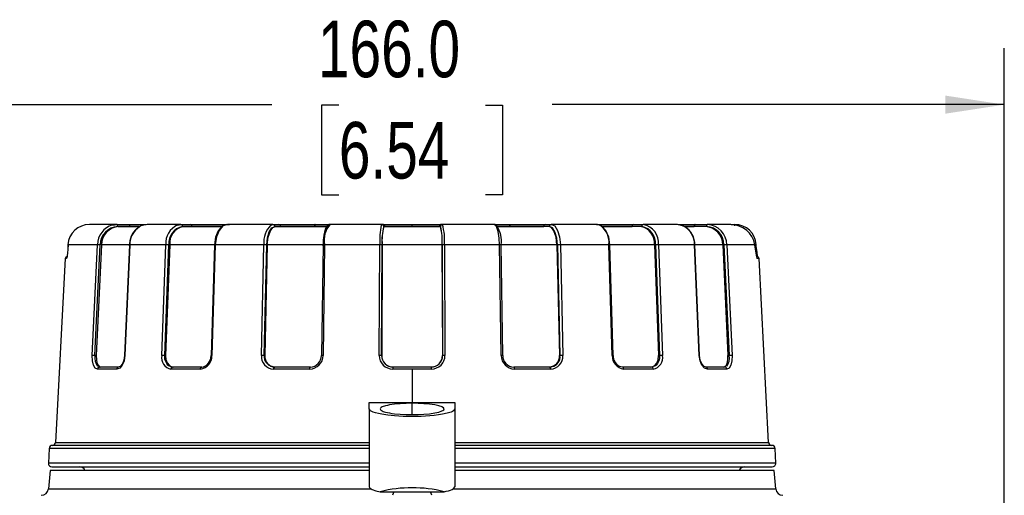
# Model space of a CAD drawing. Header units: millimetres. Extents: x 0 to 699, y 0 to 540.
# Tile 4 of 26: x 120 to 258, y 183 to 250. Entities that reach past the tile are written whole.
import ezdxf

# ---------------------------------------------------------------- set-up
doc = ezdxf.new("R2010")
doc.units = ezdxf.units.MM
doc.header["$LTSCALE"] = 2.5
doc.layers.add('DIMENSIONS', color=140, linetype='Continuous', lineweight=25)
doc.styles.add('SLDTEXTSTYLE2', font='TXT', dxfattribs={"width": 0.75})
doc.dimstyles.new('SLDDIMSTYLE0', dxfattribs={"dimtxt": 7.9375, "dimasz": 8.255, "dimexe": 0, "dimexo": 0.0625, "dimgap": 1.984375, "dimtad": 0, "dimtih": 1, "dimtoh": 1, "dimdec": 1, "dimrnd": 1e-09, "dimzin": 4, "dimdsep": 46, "dimtxsty": 'SLDTEXTSTYLE2', "dimsah": 1, "dimcen": 0.09, "dimadec": 0, "dimazin": 1, "dimtfac": 1, "dimtdec": 1, "dimtofl": 0, "dimtmove": 0, "dimatfit": 3, "dimfxl": 0, "dimfrac": 2, "dimtolj": 1, "dimtzin": 12, "dimarcsym": 0})

# ---------------------------------------------------------------- blocks, each defined once
blk = doc.blocks.new('_D_1')
at = {"layer": 'DIMENSIONS'}
for p, q in [((91.52, 156.52), (91.52, 245.59)), ((257.52, 156.52), (257.52, 245.59)), ((91.52, 237.66), (154.87, 237.66)), ((164.25, 237.6), (161.83, 237.6)), ((161.83, 237.6), (161.83, 224.99)), ((184.78, 237.6), (187.2, 237.6)), ((187.2, 237.6), (187.2, 224.99)), ((257.52, 237.66), (194.16, 237.66)), ((161.83, 224.99), (164.25, 224.99)), ((187.2, 224.99), (184.78, 224.99))]:
    blk.add_line(p, q, dxfattribs=at)
for points in [[(91.52, 237.66), (99.77, 236.39), (99.77, 238.93)], [(257.52, 237.66), (249.26, 238.93), (249.26, 236.39)]]:
    blk.add_solid(points, dxfattribs=at)
at = {"layer": 'DIMENSIONS', "char_height": 7.938, "attachment_point": 1, "style": 'SLDTEXTSTYLE2'}
for s, insert in [('166.0', (161.32, 249.44)), ('6.54', (164.25, 235.23))]:
    blk.add_mtext(s, dxfattribs=dict(at, insert=insert))

msp = doc.modelspace()

# ---------------------------------------------------------------- linework, layer by layer
for p, q in [((133.13, 220.85), (129.3, 220.85)), ((132.52, 220.77), (133.13, 220.85)), ((133.13, 220.85), (134.84, 220.85)), ((134.84, 220.85), (137.23, 220.85)), ((142.11, 220.85), (137.4, 220.85)), ((141.64, 220.77), (142.11, 220.85)), ((142.11, 220.85), (143.45, 220.85)), ((143.45, 220.85), (148.9, 220.85)), ((155, 220.85), (148.65, 220.85)), ((154.72, 220.77), (155, 220.85)), ((155, 220.85), (155.8, 220.85)), ((155.8, 220.85), (160.92, 220.85)), ((160.92, 220.85), (160.95, 220.85)), ((160.95, 220.85), (162.95, 220.85)), ((170.25, 220.85), (163.02, 220.85)), ((170.19, 220.77), (170.25, 220.85)), ((170.25, 220.85), (170.42, 220.85)), ((170.42, 220.85), (174.5, 220.85)), ((174.5, 220.85), (174.53, 220.85)), ((174.53, 220.85), (178.62, 220.85)), ((178.62, 220.85), (178.78, 220.85)), ((186.01, 220.85), (178.78, 220.85)), ((186.01, 220.85), (188.08, 220.85)), ((186.4, 220.63), (186.12, 220.83)), ((188.08, 220.85), (188.11, 220.85)), ((188.11, 220.85), (193.23, 220.85)), ((193.23, 220.85), (194.03, 220.85)), ((200.38, 220.85), (194.03, 220.85)), ((200.38, 220.85), (205.58, 220.85)), ((200.48, 220.83), (200.38, 220.85)), ((205.58, 220.85), (206.92, 220.85)), ((211.64, 220.85), (206.92, 220.85)), ((211.7, 220.83), (211.64, 220.85)), ((212.6, 220.61), (211.7, 220.83)), ((211.8, 220.85), (214.19, 220.85)), ((214.19, 220.85), (215.91, 220.85)), ((219.16, 220.85), (215.91, 220.85)), ((219.24, 220.85), (219.74, 220.85)), ((219.74, 220.65), (219.74, 220.85)), ((133.26, 220.55), (134.97, 220.55)), ((136.27, 220.55), (133.41, 220.55)), ((134.97, 220.55), (136.37, 220.55)), ((142.32, 220.55), (143.66, 220.55)), ((147.83, 220.55), (142.45, 220.55)), ((143.66, 220.55), (147.85, 220.55)), ((155.28, 220.55), (156.08, 220.55)), ((162.53, 220.55), (155.35, 220.55)), ((160.82, 220.55), (160.82, 220.55)), ((160.85, 220.55), (160.85, 220.55)), ((160.85, 220.55), (162.6, 220.55)), ((170.55, 220.55), (170.71, 220.55)), ((170.71, 220.55), (174.5, 220.55)), ((174.5, 220.55), (174.5, 220.55)), ((174.53, 220.55), (178.32, 220.55)), ((174.53, 220.55), (174.53, 220.55)), ((178.48, 220.55), (178.47, 220.55)), ((186.38, 220.55), (188.18, 220.55)), ((188.18, 220.55), (188.18, 220.55)), ((188.21, 220.55), (188.21, 220.55)), ((193.76, 220.55), (193.68, 220.55)), ((201.08, 220.62), (200.95, 220.66)), ((206.71, 220.55), (206.59, 220.55)), ((212.7, 220.55), (214.06, 220.55)), ((215.78, 220.55), (215.62, 220.55)), ((126.28, 218.01), (126.25, 217.36)), ((126.29, 218.01), (126.25, 217.36)), ((130.41, 218.01), (126.29, 218.01)), ((129.67, 202.46), (130.41, 218.01)), ((130.07, 202.45), (130.81, 217.99)), ((130.98, 217.99), (130.24, 202.45)), ((134.87, 217.99), (130.98, 217.99)), ((134.89, 218), (134.22, 202.46)), ((134.94, 218.01), (134.27, 202.46)), ((139.99, 218.01), (134.94, 218.01)), ((139.42, 202.46), (139.99, 218.01)), ((139.84, 202.45), (140.42, 217.99)), ((140.55, 217.99), (139.97, 202.45)), ((146.8, 217.99), (140.55, 217.99)), ((146.8, 218), (146.34, 202.46)), ((146.93, 218.01), (146.47, 202.46)), ((153.74, 218.01), (146.93, 218.01)), ((153.39, 202.46), (153.74, 218.01)), ((153.79, 202.45), (154.14, 217.99)), ((154.21, 217.99), (153.87, 202.45)), ((162.08, 217.99), (154.21, 217.99)), ((162.03, 217.99), (161.81, 202.45)), ((162.25, 218.01), (162.04, 202.46)), ((169.99, 218.01), (162.25, 218.01)), ((169.92, 202.46), (169.99, 218.01)), ((170.24, 202.45), (170.31, 217.99)), ((170.33, 217.99), (170.26, 202.45)), ((178.7, 217.99), (170.33, 217.99)), ((178.7, 217.99), (178.77, 202.45)), ((178.72, 217.99), (178.79, 202.45)), ((179.05, 218.01), (179.12, 202.46)), ((186.78, 218.01), (179.05, 218.01)), ((186.99, 202.46), (186.78, 218.01)), ((194.82, 217.99), (186.95, 217.99)), ((187.22, 202.45), (187.01, 217.99)), ((194.82, 217.99), (195.16, 202.45)), ((194.9, 217.99), (195.24, 202.45)), ((195.3, 218.01), (195.64, 202.46)), ((202.1, 218.01), (195.3, 218.01)), ((202.57, 202.46), (202.1, 218.01)), ((202.7, 202.46), (202.23, 218)), ((202.23, 218), (202.23, 218)), ((208.49, 217.99), (202.23, 217.99)), ((208.49, 217.99), (209.06, 202.45)), ((208.62, 217.99), (209.19, 202.45)), ((209.04, 218.01), (209.62, 202.46)), ((214.09, 218.01), (209.04, 218.01)), ((214.76, 202.46), (214.09, 218.01)), ((214.81, 202.46), (214.15, 218)), ((218.06, 217.99), (214.15, 217.99)), ((218.06, 217.99), (218.79, 202.45)), ((218.22, 217.99), (218.96, 202.45)), ((218.62, 218.01), (219.36, 202.46)), ((222.56, 218.01), (218.62, 218.01)), ((222.84, 216.28), (222.56, 218.01)), ((222.57, 218), (222.75, 218.01)), ((222.6, 217.36), (222.78, 217.36)), ((222.78, 217.36), (222.75, 218.01)), ((222.81, 216.72), (222.86, 216.5)), ((125.89, 216.06), (124.54, 190.28)), ((126.06, 216.06), (125.89, 216.06)), ((126.16, 216.35), (126.15, 216.35)), ((126.17, 216.5), (126.16, 216.35)), ((222.81, 216.35), (222.84, 216.35)), ((222.86, 216.5), (222.87, 216.35)), ((223.14, 216.06), (222.9, 216.06)), ((224.49, 190.28), (223.14, 216.06)), ((130.24, 202.45), (130.07, 202.45)), ((139.97, 202.45), (139.84, 202.45)), ((153.87, 202.45), (153.79, 202.45)), ((170.26, 202.45), (170.24, 202.45)), ((178.77, 202.45), (178.79, 202.45)), ((195.16, 202.45), (195.24, 202.45)), ((209.06, 202.45), (209.19, 202.45)), ((218.79, 202.45), (218.96, 202.45)), ((133.12, 200.56), (130.41, 200.56)), ((130.58, 200.83), (130.54, 200.88)), ((130.68, 200.85), (130.55, 200.91)), ((130.59, 200.83), (130.55, 200.88)), ((130.58, 200.83), (130.68, 200.85)), ((130.59, 200.83), (130.59, 200.83)), ((133.37, 200.85), (130.68, 200.85)), ((140.85, 200.83), (140.68, 200.89)), ((140.84, 200.83), (140.69, 200.88)), ((140.92, 200.85), (140.7, 200.91)), ((144.86, 200.56), (140.72, 200.56)), ((140.84, 200.83), (140.92, 200.85)), ((145.04, 200.85), (140.92, 200.85)), ((155.17, 200.83), (154.84, 200.9)), ((155.17, 200.83), (154.91, 200.88)), ((155.21, 200.85), (154.92, 200.91)), ((160.17, 200.56), (155.09, 200.56)), ((155.17, 200.83), (155.21, 200.85)), ((160.26, 200.85), (155.21, 200.85)), ((171.82, 200.83), (171.45, 200.89)), ((174.52, 200.56), (171.81, 200.56)), ((174.52, 200.85), (171.83, 200.85)), ((177.2, 200.85), (174.52, 200.85)), ((177.22, 200.56), (174.52, 200.56)), ((174.52, 200.56), (174.52, 195.85)), ((177.58, 200.89), (177.21, 200.83)), ((193.82, 200.85), (188.77, 200.85)), ((193.94, 200.56), (188.86, 200.56)), ((194.13, 200.91), (193.82, 200.85)), ((194.19, 200.9), (193.86, 200.83)), ((208.11, 200.85), (204, 200.85)), ((208.32, 200.56), (204.18, 200.56)), ((208.32, 200.9), (208.11, 200.85)), ((208.36, 200.89), (208.18, 200.83)), ((218.35, 200.85), (215.67, 200.85)), ((218.62, 200.56), (215.92, 200.56)), ((218.47, 200.9), (218.35, 200.85)), ((218.48, 200.88), (218.44, 200.83)), ((168.52, 195.85), (180.52, 195.85)), ((168.52, 194.97), (168.52, 195.85)), ((168.52, 194.97), (168.52, 184.05)), ((174.52, 194.17), (174.52, 195.76)), ((180.52, 195.85), (180.52, 194.97)), ((180.52, 194.97), (180.52, 184.05)), ((123.65, 189.42), (123.54, 187.37)), ((168.52, 189.42), (123.65, 189.42)), ((168.52, 189.85), (124.1, 189.85)), ((124.54, 190.28), (168.52, 190.28)), ((180.52, 190.28), (224.49, 190.28)), ((224.94, 189.85), (180.52, 189.85)), ((225.38, 189.42), (180.52, 189.42)), ((225.49, 187.37), (225.38, 189.42)), ((168.52, 187.37), (123.54, 187.37)), ((123.77, 186.35), (123.54, 183.76)), ((168.52, 186.35), (123.77, 186.35)), ((124.04, 186.85), (168.52, 186.85)), ((225.49, 187.37), (180.52, 187.37)), ((180.52, 186.85), (224.99, 186.85)), ((225.27, 186.35), (180.52, 186.35)), ((225.49, 183.76), (225.27, 186.35)), ((123.54, 183.76), (168.75, 183.76)), ((180.27, 183.76), (225.49, 183.76)), ((170.04, 183.35), (178.99, 183.35)), ((171.94, 183.35), (171.77, 182.85)), ((177.27, 182.85), (177.09, 183.35))]:
    msp.add_line(p, q)
at = {"flags": 128}
for points in [[(133.26, 220.55), (133.25, 220.66), (133.22, 220.76), (133.18, 220.83), (133.13, 220.85)], [(134.84, 220.85), (134.89, 220.83), (134.93, 220.76), (134.96, 220.66), (134.97, 220.55)], [(137.4, 220.85), (136.48, 220.64), (136.02, 220.27)], [(148.56, 220.83), (147.9, 220.6), (147.34, 219.97), (146.96, 219.05), (146.8, 217.97)], [(148.65, 220.85), (148.01, 220.64), (147.47, 220.02), (147.09, 219.1), (146.93, 218.01)], [(160.92, 220.85), (160.9, 220.84), (160.88, 220.83), (160.87, 220.8), (160.85, 220.76), (160.84, 220.72), (160.83, 220.66), (160.82, 220.61), (160.82, 220.55)], [(160.95, 220.85), (160.93, 220.84), (160.91, 220.83), (160.9, 220.8), (160.88, 220.76), (160.87, 220.72), (160.86, 220.66), (160.85, 220.61), (160.85, 220.55)], [(163.01, 220.83), (162.88, 220.83), (162.67, 220.7), (162.52, 220.52), (162.35, 220.19), (162.22, 219.78), (162.14, 219.35), (162.09, 218.97), (162.05, 218.64), (162.03, 218.24), (162.02, 217.85)], [(186.78, 218.01), (186.73, 218.94), (186.59, 219.85), (186.34, 220.56), (186.18, 220.77), (186.01, 220.85)], [(188.08, 220.85), (188.1, 220.84), (188.12, 220.83), (188.14, 220.8), (188.15, 220.76), (188.17, 220.72), (188.17, 220.66), (188.18, 220.61), (188.18, 220.55)], [(188.11, 220.85), (188.13, 220.84), (188.15, 220.83), (188.17, 220.8), (188.18, 220.76), (188.2, 220.72), (188.2, 220.66), (188.21, 220.61), (188.21, 220.55)], [(194.03, 220.85), (194.5, 220.64), (194.9, 220.02), (195.18, 219.1), (195.3, 218.01)], [(200.97, 220.65), (200.77, 220.77), (200.38, 220.85)], [(212.53, 220.63), (212.19, 220.77), (211.64, 220.85)], [(214.19, 220.85), (214.17, 220.84), (214.14, 220.83), (214.12, 220.8), (214.1, 220.76), (214.08, 220.72), (214.07, 220.66), (214.07, 220.61), (214.06, 220.55)], [(215.91, 220.85), (215.86, 220.83), (215.82, 220.76), (215.79, 220.66), (215.78, 220.55)], [(154.14, 217.99), (154.24, 218.98), (154.49, 219.81), (154.85, 220.36), (155.28, 220.55)], [(154.21, 217.99), (154.33, 219.06), (154.65, 219.97), (154.99, 220.41), (155.35, 220.55)], [(156.08, 220.55), (156.43, 220.55), (156.89, 220.55), (157.44, 220.55), (158.07, 220.55), (158.74, 220.55), (159.44, 220.55), (160.14, 220.55), (160.82, 220.55)], [(160.82, 220.55), (160.82, 220.55), (160.83, 220.55), (160.83, 220.55), (160.84, 220.55), (160.84, 220.55), (160.84, 220.55), (160.85, 220.55), (160.85, 220.55)], [(178.47, 220.55), (177.48, 220.55), (176.5, 220.55), (175.51, 220.55), (174.52, 220.55), (173.53, 220.55), (172.54, 220.55), (171.55, 220.55), (170.56, 220.55)], [(174.5, 220.55), (174.5, 220.55), (174.51, 220.55), (174.51, 220.55), (174.52, 220.55), (174.52, 220.55), (174.52, 220.55), (174.53, 220.55), (174.53, 220.55)], [(193.68, 220.55), (192.78, 220.55), (191.87, 220.55), (190.96, 220.55), (190.03, 220.55), (189.1, 220.55), (188.16, 220.55), (187.21, 220.55), (186.43, 220.55)], [(188.18, 220.55), (188.19, 220.55), (188.19, 220.55), (188.19, 220.55), (188.2, 220.55), (188.2, 220.55), (188.21, 220.55), (188.21, 220.55), (188.21, 220.55)], [(188.21, 220.55), (188.89, 220.55), (189.6, 220.55), (190.29, 220.55), (190.97, 220.55), (191.59, 220.55), (192.14, 220.55), (192.6, 220.55), (192.96, 220.55)], [(194.82, 217.99), (194.7, 219.06), (194.39, 219.97), (194.04, 220.41), (193.68, 220.55)], [(194.9, 217.99), (194.8, 218.94), (194.54, 219.81), (194.17, 220.37), (193.76, 220.55)], [(201.07, 220.55), (201.46, 220.55), (202.15, 220.55), (202.85, 220.55), (203.55, 220.55), (204.21, 220.55), (204.83, 220.55), (205.37, 220.55)], [(202.23, 218), (202.07, 219.07), (201.69, 219.98), (201.13, 220.6), (201.08, 220.62)], [(206.59, 220.55), (205.88, 220.55), (205.16, 220.55), (204.42, 220.55), (203.67, 220.55), (202.91, 220.55), (202.13, 220.55), (201.34, 220.55), (201.13, 220.55)], [(215.62, 220.55), (215.19, 220.55), (214.75, 220.55), (214.28, 220.55), (213.79, 220.55), (213.29, 220.55), (212.77, 220.55), (212.67, 220.55)], [(126.25, 217.36), (126.22, 216.87), (126.17, 216.5)], [(126.24, 216.73), (126.18, 216.55), (126.17, 216.5)], [(134.89, 218), (134.89, 218), (134.94, 218.01)], [(146.81, 218), (146.81, 218), (146.85, 218), (146.93, 218.01)], [(162.04, 217.99), (162.03, 218), (162.07, 218), (162.14, 218), (162.25, 218.01)], [(222.78, 217.36), (222.82, 216.87), (222.86, 216.5)], [(126.15, 216.35), (126.11, 216.16), (126.06, 216.06)], [(130.41, 200.56), (130.1, 200.71), (129.85, 201.12), (129.7, 201.74), (129.67, 202.46)], [(130.24, 202.45), (130.26, 201.92), (130.34, 201.45), (130.5, 201.09), (130.71, 200.89), (130.87, 200.85)], [(134.27, 202.46), (134.16, 201.74), (133.9, 201.12), (133.53, 200.71), (133.12, 200.56)], [(134.22, 202.46), (134.12, 201.82), (133.91, 201.28), (133.61, 200.94), (133.28, 200.83)], [(134.27, 202.46), (134.23, 202.46), (134.22, 202.46)], [(140.7, 200.91), (140.49, 200.96), (140.3, 201.11), (140.12, 201.32), (139.9, 201.84), (139.88, 201.91), (139.86, 202.03), (139.84, 202.45)], [(139.97, 202.45), (140.02, 201.92), (140.18, 201.45), (140.46, 201.09), (140.81, 200.89), (141.06, 200.85)], [(146.47, 202.46), (146.38, 202.46), (146.34, 202.46), (146.34, 202.46)], [(162.04, 202.46), (161.93, 202.46), (161.86, 202.46), (161.82, 202.45), (161.82, 202.45)], [(207.97, 200.85), (208.19, 200.88), (208.55, 201.07), (208.83, 201.41), (209.01, 201.87), (209.06, 202.45)], [(209.19, 202.45), (209.17, 202.03), (209.15, 201.91), (209.13, 201.84), (208.91, 201.32), (208.74, 201.11), (208.54, 200.96), (208.32, 200.9)], [(215.92, 200.56), (215.51, 200.71), (215.14, 201.12), (214.87, 201.74), (214.76, 202.46)], [(214.76, 202.46), (214.79, 202.46), (214.81, 202.46), (214.81, 202.46), (214.81, 202.46)], [(215.76, 200.83), (215.43, 200.94), (215.13, 201.29), (214.91, 201.83), (214.81, 202.48)], [(218.17, 200.85), (218.36, 200.91), (218.56, 201.13), (218.71, 201.51), (218.78, 201.99), (218.79, 202.45)], [(219.36, 202.46), (219.33, 201.74), (219.19, 201.12), (218.94, 200.71), (218.62, 200.56)], [(144.86, 200.56), (144.86, 200.62), (144.87, 200.67), (144.89, 200.72), (144.91, 200.77), (144.94, 200.8), (144.97, 200.83), (145, 200.84), (145.04, 200.85)], [(160.17, 200.56), (160.18, 200.62), (160.18, 200.67), (160.19, 200.72), (160.2, 200.77), (160.21, 200.8), (160.23, 200.83), (160.24, 200.84), (160.26, 200.85)], [(188.86, 200.56), (188.85, 200.67), (188.83, 200.77), (188.81, 200.83), (188.77, 200.85)], [(193.94, 200.56), (193.94, 200.62), (193.93, 200.67), (193.92, 200.72), (193.9, 200.77), (193.89, 200.8), (193.87, 200.83), (193.85, 200.84), (193.82, 200.85)], [(204.06, 200.83), (203.56, 200.94), (203.54, 200.97)], [(204.18, 200.56), (204.16, 200.67), (204.12, 200.77), (204.06, 200.83), (204, 200.85)], [(174.52, 193.91), (173.26, 193.93), (172.64, 193.96), (172.04, 194), (171.12, 194.1), (170.26, 194.22), (169.81, 194.31), (169.4, 194.41), (169.04, 194.53), (168.7, 194.71), (168.52, 194.97)], [(174.52, 195.76), (173.68, 195.75), (172.86, 195.7), (172.06, 195.63), (171.33, 195.53), (171.05, 195.47), (170.78, 195.41), (170.33, 195.26), (170.19, 195.19), (170.07, 195.09), (170.02, 194.97), (170.13, 194.79), (170.33, 194.68), (170.47, 194.62), (170.62, 194.57), (170.78, 194.52), (171.33, 194.41), (171.69, 194.35), (172.06, 194.3), (172.86, 194.23), (173.68, 194.19), (174.52, 194.17)], [(174.52, 194.17), (175.36, 194.19), (176.17, 194.23), (176.97, 194.3), (177.7, 194.41), (177.98, 194.46), (178.25, 194.52), (178.7, 194.68), (178.84, 194.75), (178.96, 194.85), (179.02, 194.97), (178.91, 195.14), (178.7, 195.26), (178.57, 195.31), (178.42, 195.36), (178.25, 195.41), (177.7, 195.53), (177.35, 195.58), (176.97, 195.63), (176.17, 195.7), (175.36, 195.75), (174.52, 195.76)], [(180.52, 194.97), (180.34, 194.71), (180.17, 194.61), (179.99, 194.53), (179.43, 194.36), (178.77, 194.22), (178.21, 194.13), (177.62, 194.06), (177, 194), (175.77, 193.93), (174.52, 193.91)], [(168.52, 184.05), (168.56, 183.93), (168.65, 183.83), (168.78, 183.75), (168.91, 183.68), (169.42, 183.5), (170.04, 183.35)], [(178.99, 183.35), (179.31, 183.42), (179.61, 183.5), (179.89, 183.58), (180.12, 183.68), (180.38, 183.83), (180.52, 184.05)]]:
    msp.add_lwpolyline(points, dxfattribs=at)
for centre, radius, start, end in [((129.29, 217.84), 3.01, 89.8679, 176.8349), ((142.06, 220.59), 0.268, 351.9485, 78.5777), ((143.4, 220.59), 0.268, 351.9504, 78.5782), ((154.99, 220.56), 0.287, 357.3222, 87.0477), ((155.79, 220.56), 0.287, 357.3245, 87.0478), ((165.54, 218.64), 3.35, 138.6985, 190.857), ((170.25, 220.55), 0.299, 359.8883, 89.8906), ((170.41, 220.55), 0.299, 359.8908, 89.8906), ((362.35, 220.62), 187.85, 179.9314, 180.0229), ((-13.31, 220.62), 187.85, 359.9771, 0.0686), ((178.62, 220.55), 0.299, 90.1091, 180.1091), ((178.78, 220.55), 0.299, 90.1091, 180.1139), ((170.87, 218.68), 8.2, 355.2642, 15.3049), ((186.01, 220.56), 0.286, 42.1835, 89.7201), ((193.24, 220.56), 0.287, 92.9518, 182.6756), ((194.04, 220.56), 0.287, 92.9521, 182.6799), ((205.64, 220.59), 0.268, 101.4214, 188.0497), ((206.97, 220.59), 0.268, 101.4223, 188.0532), ((206.43, 218.27), 2.63, 354.2346, 79.1825), ((215.77, 218), 2.85, 0.1411, 87.2421), ((219.14, 217.37), 3.48, 10.5937, 89.5543), ((219.74, 217.84), 3.01, 3.1651, 90.1321), ((133.33, 217.97), 2.92, 106.1273, 179.2135), ((133.38, 217.98), 2.57, 92.7611, 179.8718), ((133.53, 218), 2.55, 92.6217, 180.2296), ((138.1, 217.91), 3.22, 132.1998, 181.1154), ((137.64, 218.11), 2.7, 126.921, 182.3013), ((142.85, 218.18), 2.87, 115.0722, 183.4074), ((142.77, 218.23), 2.36, 100.8286, 185.7879), ((142.86, 218.26), 2.32, 100.1329, 186.693), ((157.05, 218.39), 3.33, 134.2406, 186.5722), ((182.12, 218.5), 12.14, 169.2161, 182.342), ((177.7, 218.6), 7.41, 164.7654, 184.7394), ((177.1, 218.66), 6.81, 163.8948, 185.6497), ((171.93, 218.66), 6.81, 354.3503, 16.1052), ((171.34, 218.6), 7.41, 355.2632, 15.232), ((183.12, 218.49), 3.91, 352.7574, 33.125), ((199.12, 218.3), 3, 354.4455, 51.8102), ((206.18, 218.26), 2.32, 353.3071, 79.867), ((206.27, 218.23), 2.36, 354.2144, 79.1689), ((211.28, 218.11), 2.81, 357.9253, 63.5678), ((211.24, 218.02), 2.91, 359.6173, 59.1493), ((215.51, 218), 2.55, 359.7704, 87.3783), ((215.66, 217.98), 2.57, 0.1287, 87.2382), ((130.25, 208.92), 9.09, 86.4877, 89.0064), ((139.96, 211.3), 6.7, 86.067, 89.7044), ((153.77, 213.73), 4.28, 85.0706, 90.4359), ((170.06, 216.06), 1.95, 82.4296, 92.0696), ((178.98, 216.06), 1.95, 87.93, 97.5714), ((186.84, 216.88), 1.12, 81.2932, 92.7678), ((195.26, 213.73), 4.28, 89.5641, 94.9298), ((202.13, 217.31), 0.701, 82.1502, 92.704), ((209.08, 211.3), 6.7, 90.2957, 93.9332), ((214.11, 217.85), 0.159, 77.0468, 97.0964), ((218.78, 208.92), 9.09, 90.9937, 93.5124), ((222.43, 218.02), 0.128, 353.5422, 359.977), ((231.38, 217.76), 8.63, 182.5983, 186.9117), ((126.19, 216.05), 0.3, 94.7944, 177), ((126.36, 216.05), 0.301, 143.8146, 177.0224), ((222.71, 216.29), 0.13, 0.6286, 35.1325), ((222.84, 216.05), 0.3, 3, 90), ((222.71, 216.29), 0.126, 355.5422, 359.9902), ((223.24, 216.28), 0.4, 179.5423, 211.8775), ((222.6, 216.05), 0.301, 2.9752, 30.8168), ((129.52, 193.38), 9.09, 86.4877, 89.0062), ((132.17, 202.16), 2.12, 172.0701, 214.3314), ((141.01, 202.16), 1.62, 169.2347, 259.4921), ((139.38, 195.76), 6.71, 86.067, 89.7042), ((144.65, 202.37), 1.82, 276.6668, 2.8323), ((144.79, 202.37), 1.55, 276.7477, 3.4527), ((155.16, 202.34), 1.78, 175.9494, 267.7277), ((153.42, 198.19), 4.28, 85.0705, 90.4357), ((155.26, 202.34), 1.47, 175.7526, 256.8122), ((155.35, 202.33), 1.48, 175.4972, 267.9147), ((160.14, 202.47), 1.9, 271.1412, 359.903), ((160.22, 202.45), 1.6, 271.3793, 359.8971), ((169.99, 200.52), 1.95, 82.4293, 92.0694), ((171.81, 202.46), 1.89, 179.7649, 270.1701), ((171.83, 202.44), 1.59, 179.5671, 269.9808), ((171.85, 202.44), 1.59, 179.6031, 269.9984), ((177.19, 202.44), 1.59, 270.0217, 0.3767), ((177.23, 202.46), 1.89, 269.8301, 0.2349), ((177.2, 202.44), 1.59, 315.2363, 0.3658), ((179.05, 200.52), 1.95, 87.9306, 97.5705), ((187.07, 201.67), 0.801, 78.9711, 95.0893), ((188.9, 202.47), 1.9, 180.0978, 268.8579), ((188.82, 202.46), 1.61, 180.4078, 268.3158), ((193.67, 202.35), 1.5, 272.6253, 3.9628), ((193.87, 202.34), 1.78, 272.2695, 4.0533), ((193.84, 202.29), 1.41, 281.8454, 6.4531), ((195.61, 198.19), 4.28, 89.5643, 94.9294), ((202.61, 201.97), 0.496, 79.5363, 94.5536), ((204.39, 202.37), 1.82, 177.1735, 263.3273), ((204.41, 202.44), 1.72, 178.963, 239.2796), ((208.02, 202.16), 1.62, 280.4973, 10.7758), ((209.65, 195.76), 6.71, 90.2958, 93.9329), ((216.87, 202.16), 2.12, 325.6348, 7.9431), ((219.52, 193.38), 9.09, 90.9938, 93.5123), ((130.71, 200.56), 0.3, 116.0287, 178.7942), ((133.39, 200.57), 0.276, 95.1746, 181.9732), ((141.03, 200.57), 0.315, 126.1949, 181.6011), ((155.51, 200.59), 0.422, 145.4019, 183.1504), ((173.1, 200.63), 1.29, 170.3664, 183.0389), ((177.21, 202.43), 1.58, 269.9372, 315.1428), ((175.93, 200.63), 1.29, 356.9611, 9.6336), ((208.06, 200.59), 0.261, 353.5674, 77.9765), ((215.64, 200.57), 0.276, 358.0268, 84.8254), ((218.34, 200.57), 0.283, 359.6915, 86.7681), ((124.1, 189.4), 0.45, 90, 177), ((124.09, 190.3), 0.45, 270, 357), ((224.94, 190.3), 0.45, 183, 270), ((224.93, 189.4), 0.45, 3, 90), ((124.04, 187.35), 0.5, 177, 270), ((127.92, 186.05), 0.8, 22.0243, 90), ((221.12, 186.05), 0.8, 90, 157.9757), ((224.99, 187.35), 0.5, 270, 3), ((122.54, 183.85), 1, 270, 355), ((174.23, 167.36), 16.53, 89.0011, 104.6653), ((174.81, 167.36), 16.53, 75.3348, 90.9988), ((226.49, 183.85), 1, 185, 270)]:
    msp.add_arc(centre, radius, start, end)

# ---------------------------------------------------------------- dimensions: what is measured, and where the dimension line sits
at = {"layer": 'DIMENSIONS'}
dim = msp.add_linear_dim(base=(257.52, 237.66), p1=(91.52, 153.35), p2=(257.52, 153.35), dimstyle='SLDDIMSTYLE0', dxfattribs=at)
dim.commit()
dim.dimension.update_dxf_attribs({"geometry": '_D_1', "text_midpoint": (174.52, 237.66), "dimtype": 160})

doc.saveas('drawing.dxf')
